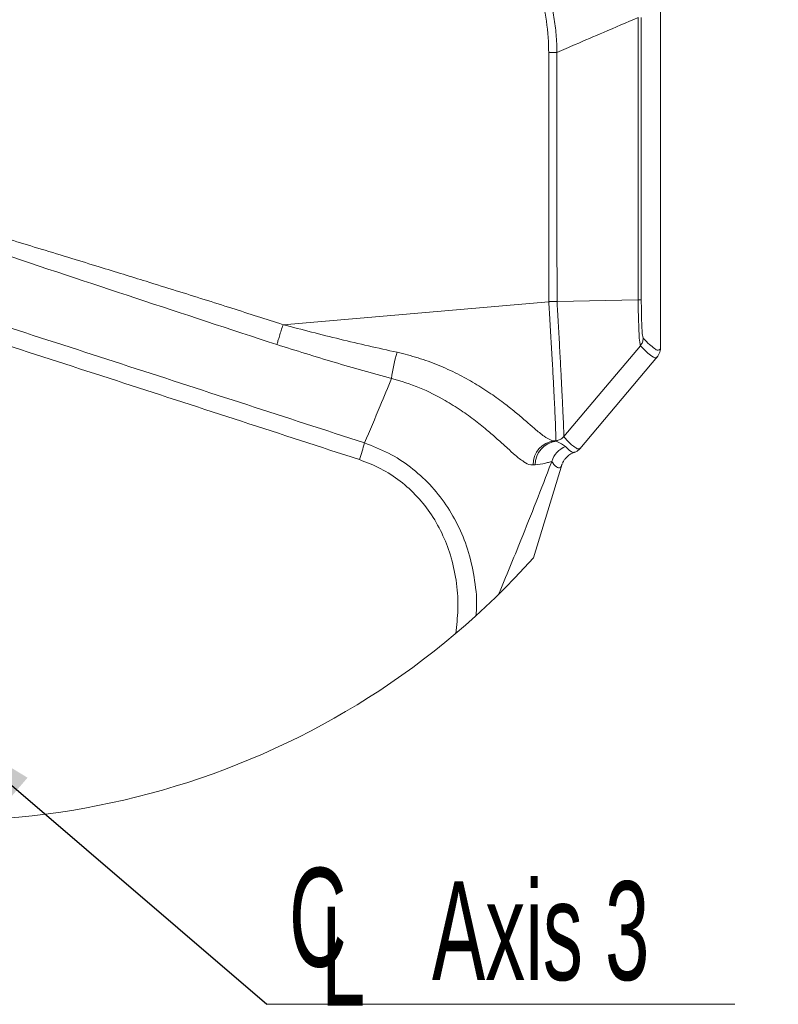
# Model space of a CAD drawing. Header units: millimetres. Extents: x 0 to 8410, y 0 to 5940.
# Tile 246 of 256: x 4033 to 4418, y 4676 to 5175. Entities that reach past the tile are written whole.
import ezdxf

# ---------------------------------------------------------------- set-up
doc = ezdxf.new("R2010")
doc.units = ezdxf.units.MM
doc.header["$LTSCALE"] = 10
doc.styles.add('SLDTEXTSTYLE0', font='TXT', dxfattribs={"width": 0.605})
doc.dimstyles.new('SLDDIMSTYLE19', dxfattribs={"dimtxt": 0, "dimasz": 50, "dimexe": 0, "dimexo": 0.0625, "dimgap": 0, "dimtad": 0, "dimtih": 1, "dimtoh": 1, "dimdec": 0, "dimrnd": 1e-09, "dimzin": 0, "dimdsep": 46, "dimtxsty": 'Standard', "dimsah": 1, "dimcen": 0.09, "dimadec": 0, "dimazin": 0, "dimtfac": 50, "dimtdec": 0, "dimtofl": 0, "dimtmove": 0, "dimatfit": 3, "dimfxl": 1, "dimfrac": 2, "dimtolj": 1, "dimtzin": 0, "dimarcsym": 0})

# ---------------------------------------------------------------- blocks, each defined once
blk = doc.blocks.new('SW_SYMBOL_MOD_CL')
at = {"color": 0, "linetype": 'Continuous', "lineweight": 0, "char_height": 7758, "attachment_point": 5, "style": 'SLDTEXTSTYLE0'}
for s, insert in [('C', (4000, 6000)), ('L', (6000, 3000))]:
    blk.add_mtext(s, dxfattribs=dict(at, insert=insert))
blk = doc.blocks.new('SW_NOTE_3')
at = {"color": 0, "linetype": 'Continuous', "lineweight": 0}
for p, q in [((0, 0), (237.07, 0)), ((237.07, 0), (0, 0)), ((0, 0), (237.07, 0)), ((237.07, 0), (0, 0)), ((0, 0), (237.07, 0)), ((237.07, 0), (0, 0))]:
    blk.add_line(p, q, dxfattribs=at)
at = {"color": 0, "linetype": 'Continuous', "lineweight": 0, "xscale": 0.0064453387, "yscale": 0.0064453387, "zscale": 0.0064453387}
blk.add_blockref('SW_SYMBOL_MOD_CL', (0.03, 5.04), dxfattribs=at)
at = {"color": 0, "linetype": 'Continuous', "lineweight": 0, "insert": (83.64, 62.27), "char_height": 50, "attachment_point": 1, "style": 'SLDTEXTSTYLE0'}
blk.add_mtext('Axis 3', dxfattribs=at)

msp = doc.modelspace()

# ---------------------------------------------------------------- linework, layer by layer
at = {"color": 7, "linetype": 'Continuous', "lineweight": 0}
for p, q in [((4358.072603, 5009.174411), (4358.072603, 5180.613225)), ((4305.59721, 5031.908219), (4346.677804, 5032.702391)), ((4357.964122, 5008.775299), (4358.022654, 5009.174411)), ((4317.147279, 4957.205837), (4356.504226, 5003.909891)), ((4293.669426, 4902.082627), (4308.27471, 4949.686711))]:
    msp.add_line(p, q, dxfattribs=at)
at = {"color": 8, "linetype": 'Continuous', "lineweight": 0}
for p, q in [((4166.817272, 5020.091121), (4301.439667, 5031.664436)), ((4301.44372, 5031.679099), (4301.439667, 5031.664436)), ((4304.934466, 4961.295907), (4304.131651, 4961.227243)), ((4304.131651, 4961.227243), (4305.165851, 4961.040323)), ((4304.934466, 4961.295907), (4304.940009, 4961.295311)), ((4305.165851, 4961.040323), (4304.934466, 4961.295907)), ((4294.468069, 4949.159329), (4293.465161, 4949.090068))]:
    msp.add_line(p, q, dxfattribs=at)
at = {"color": 8, "linetype": 'Continuous', "lineweight": 0, "flags": 128}
msp.add_lwpolyline([(4301.377797, 5157.97848), (4301.961625, 5157.978599), (4302.537704, 5157.978837), (4303.10055, 5157.979076), (4303.644741, 5157.979434), (4304.165149, 5157.979791), (4304.656768, 5157.980268), (4305.114949, 5157.980864), (4305.535221, 5157.98146)], dxfattribs=at)
at = {"color": 7, "linetype": 'Continuous', "lineweight": 0, "flags": 128}
msp.add_lwpolyline([(4309.001768, 4963.399594), (4328.323984, 4986.320679), (4347.833121, 5009.463494)], dxfattribs=at)
at = {"color": 7, "linetype": 'Continuous', "lineweight": 0}
msp.add_arc((3995.805343, 5169.02803), 399.978575, 130.86720205, 318.13334601, dxfattribs=at)
at = {"color": 8, "linetype": 'Continuous', "lineweight": 0}
for centre, radius, start, end in [((4287.779826, 4985.741168), 66.371348, 162.13877261, 173.78786556), ((4305.475459, 4949.290675), 12.011972, 96.4232599, 180.95691415), ((4306.47905, 4949.101204), 12.011122, 96.2768048, 179.72273108), ((4034.576245, 5008.527558), 180.099668, 341.63006085, 344.44131471), ((4314.41721, 4947.31108), 12.010902, 112.30154453, 162.85044424)]:
    msp.add_arc(centre, radius, start, end, dxfattribs=at)
for points, knots in [([(4301.377797, 5157.97848), (4301.350559, 5159.794211), (4301.240297, 5167.144503), (4299.880009, 5177.304374), (4297.142607, 5188.207384), (4295.163311, 5193.548038), (4294.173682, 5196.218317)], [0, 0, 0, 0, 0.1392244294, 0.563596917, 0.7818024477, 1, 1, 1, 1]), ([(4297.881329, 5197.719162), (4298.88646, 5195.017758), (4300.896765, 5189.614838), (4303.083894, 5181.157119), (4304.622469, 5172.487259), (4305.389272, 5164.710037), (4305.494338, 5159.86624), (4305.535221, 5157.98146)], [0, 0, 0, 0, 0.2123702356, 0.4247492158, 0.6428894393, 0.8610440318, 1, 1, 1, 1]), ([(4346.615696, 5175.567095), (4340.816635, 5173.078887), (4330.215128, 5168.53009), (4316.520206, 5162.671541), (4308.624651, 5159.300504), (4305.535221, 5157.98146)], [0, 0, 0, 0, 0.4236425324, 0.7744786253, 1, 1, 1, 1]), ([(4346.677864, 5032.702391), (4346.658964, 5056.511306), (4346.621162, 5104.132867), (4346.617518, 5151.754442), (4346.615696, 5175.567095)], [0, 0, 0, 0, 0.4999608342, 1, 1, 1, 1]), ([(4348.220968, 5175.563877), (4348.222785, 5151.762906), (4348.226419, 5104.164656), (4348.264033, 5056.566421), (4348.282838, 5032.769148)], [0, 0, 0, 0, 0.500038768, 1, 1, 1, 1]), ([(4301.439667, 5031.664436), (4301.42322, 5052.118961), (4301.389365, 5094.223636), (4301.381725, 5136.328323), (4301.377797, 5157.97848)], [0, 0, 0, 0, 0.4858017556, 1, 1, 1, 1]), ([(4305.535221, 5157.98146), (4305.539152, 5136.337065), (4305.546783, 5094.312645), (4305.580742, 5052.288238), (4305.59721, 5031.908219)], [0, 0, 0, 0, 0.5150432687, 1, 1, 1, 1]), ([(3879.93508, 5109.159415), (3884.45134, 5107.711109), (3893.730852, 5104.735289), (3908.038141, 5100.207626), (3923.098674, 5095.481053), (3938.356571, 5090.734709), (3952.164024, 5086.469019), (3964.107144, 5082.804841), (3975.01935, 5079.46668), (3986.827194, 5075.861952), (4000.223635, 5071.778678), (4014.881211, 5067.316234), (4029.765654, 5062.791024), (4044.802185, 5058.210906), (4059.265549, 5053.795916), (4073.137099, 5049.548579), (4085.701711, 5045.687096), (4098.722507, 5041.664508), (4117.049353, 5035.959247), (4140.176152, 5028.686227), (4158.18622, 5022.875719), (4166.817272, 5020.091121)], [0, 0, 0, 0, 0.047365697, 0.0973217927, 0.1498685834, 0.2050062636, 0.2569025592, 0.294192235, 0.3297677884, 0.3708664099, 0.417488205, 0.4696329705, 0.5238832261, 0.5728550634, 0.6266125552, 0.6749065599, 0.7177367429, 0.7578858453, 0.811007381, 0.9094281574, 1, 1, 1, 1]), ([(4163.714612, 5010.033076), (4139.910587, 5017.826957), (4092.301131, 5033.415179), (4021.023618, 5057.204283), (3949.739667, 5080.949281), (3902.103955, 5096.422216), (3878.289336, 5104.157631)], [0, 0, 0, 0, 0.2500196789, 0.5000541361, 0.7500610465, 1, 1, 1, 1]), ([(3969.408268, 5037.610595), (4009.198605, 5024.748387), (4088.778216, 4999.024314), (4168.310681, 4973.154844), (4208.076382, 4960.220282)], [0, 0, 0, 0, 0.5000066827, 1, 1, 1, 1]), ([(4304.940009, 4961.295311), (4304.940049, 4961.295669), (4304.958948, 4961.46569), (4305.009158, 4962.510743), (4304.939463, 4965.07521), (4304.801833, 4969.577057), (4304.526946, 4975.848291), (4304.147959, 4983.736251), (4303.661967, 4993.029419), (4303.094793, 5003.478249), (4302.451765, 5014.762765), (4301.892071, 5024.257583), (4301.547944, 5029.953877), (4301.44372, 5031.679099)], [0, 0, 0, 0, 0.0000153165, 0.0072816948, 0.0444888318, 0.1091591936, 0.1990290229, 0.3116667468, 0.4453130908, 0.5951407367, 0.7570885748, 0.9264300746, 1, 1, 1, 1]), ([(4305.600548, 5031.908576), (4305.696221, 5030.244226), (4306.014373, 5024.70961), (4306.536055, 5015.472953), (4307.141547, 5004.475082), (4307.68112, 4994.292182), (4308.150671, 4985.236316), (4308.522306, 4977.551789), (4308.805334, 4971.445002), (4308.94765, 4967.06662), (4309.051867, 4964.576163), (4309.010228, 4963.565087), (4309.003496, 4963.40162)], [0, 0, 0, 0, 0.0729097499, 0.2424533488, 0.4046045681, 0.5546239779, 0.6884239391, 0.8011849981, 0.8911101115, 0.955748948, 0.9928456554, 1, 1, 1, 1]), ([(4347.832823, 5009.463255), (4347.706862, 5010.05055), (4347.28378, 5012.023168), (4347.148632, 5016.115652), (4346.838944, 5022.046884), (4346.743908, 5027.798532), (4346.677804, 5031.484822), (4346.677804, 5032.702351), (4346.677804, 5032.702391)], [0, 0, 0, 0, 0.0772731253, 0.2595464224, 0.5251356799, 0.8431919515, 0.9999948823, 1, 1, 1, 1]), ([(4346.677864, 5032.702391), (4347.056784, 5032.706374), (4347.592633, 5032.712005), (4348.126492, 5032.756204), (4348.282838, 5032.769148)], [0, 0, 0, 0, 0.70714071, 1, 1, 1, 1]), ([(4348.282838, 5032.769148), (4348.295319, 5030.604584), (4348.313184, 5027.506419), (4348.417286, 5022.677046), (4348.622992, 5018.845255), (4348.716908, 5015.421021), (4349.12612, 5013.795476), (4349.246287, 5013.318126)], [0, 0, 0, 0, 0.3329503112, 0.4765555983, 0.7426155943, 0.924417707, 1, 1, 1, 1]), ([(4205.498302, 4951.768939), (4165.720896, 4964.706771), (4086.145575, 4990.589106), (4006.523351, 5016.32679), (3966.701978, 5029.198949)], [0, 0, 0, 0, 0.4998711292, 1, 1, 1, 1]), ([(4166.817272, 5020.091121), (4166.500852, 5019.111917), (4165.878215, 5017.185083), (4165.019115, 5014.438135), (4164.293372, 5012.066857), (4163.887222, 5010.639633), (4163.714612, 5010.033076)], [0, 0, 0, 0, 0.2932789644, 0.5771010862, 0.8202716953, 1, 1, 1, 1]), ([(4166.817272, 5020.091121), (4176.410804, 5017.590074), (4195.592734, 5012.589319), (4214.937592, 5008.261451), (4224.607432, 5006.098096)], [0, 0, 0, 0, 0.50013380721, 1, 1, 1, 1]), ([(4347.832823, 5009.463255), (4348.238302, 5010.043666), (4349.049016, 5011.204137), (4349.180543, 5012.613605), (4349.246287, 5013.318126)], [0, 0, 0, 0, 0.50015049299, 1, 1, 1, 1]), ([(4349.246287, 5013.319318), (4350.310659, 5012.17516), (4352.11772, 5010.232639), (4354.611006, 5008.251111), (4356.451308, 5006.899741), (4358.019369, 5007.554891), (4357.982431, 5008.370861), (4357.964122, 5008.775299)], [0, 0, 0, 0, 0.3853038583, 0.6541581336, 0.8141444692, 0.9078802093, 1, 1, 1, 1]), ([(4221.798205, 4992.923205), (4212.09477, 4995.57569), (4192.621595, 5000.898786), (4173.37212, 5006.981409), (4163.714612, 5010.033076)], [0, 0, 0, 0, 0.4982975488, 1, 1, 1, 1]), ([(4224.607432, 5006.098096), (4228.155157, 5005.222548), (4235.228209, 5003.476978), (4245.427131, 4999.73975), (4255.030009, 4995.39812), (4263.894817, 4990.498553), (4271.956441, 4985.333317), (4278.969324, 4980.250788), (4284.914825, 4975.473405), (4289.860689, 4971.266381), (4294.455154, 4967.262214), (4298.561684, 4963.900472), (4301.882269, 4961.6989), (4303.717025, 4961.314183), (4304.131651, 4961.227243)], [0, 0, 0, 0, 0.1186031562, 0.2364575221, 0.3521498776, 0.4606004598, 0.5650974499, 0.66292697, 0.7417483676, 0.8127134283, 0.8739106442, 0.9393184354, 0.9862869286, 1, 1, 1, 1]), ([(4356.195056, 5003.757064), (4356.062218, 5003.586604), (4355.625858, 5003.026658), (4353.60682, 5003.971068), (4351.186683, 5005.948756), (4349.10962, 5008.126007), (4347.832882, 5009.464328)], [0, 0, 0, 0, 0.0558634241, 0.1835058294, 0.498113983, 1, 1, 1, 1]), ([(4208.076382, 4960.220282), (4210.741978, 4966.479302), (4215.374112, 4977.355898), (4219.883696, 4988.283833), (4221.798205, 4992.923205)], [0, 0, 0, 0, 0.5754575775, 1, 1, 1, 1]), ([(4293.465161, 4949.090068), (4293.073656, 4949.097431), (4291.395851, 4949.128982), (4288.179354, 4950.936363), (4284.443955, 4953.954832), (4280.268621, 4957.730767), (4275.782472, 4961.814823), (4270.427216, 4966.513382), (4264.144227, 4971.594347), (4256.934025, 4976.827635), (4247.617937, 4982.680591), (4235.994174, 4988.597665), (4226.56831, 4991.469745), (4221.798205, 4992.923205)], [0, 0, 0, 0, 0.0137351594, 0.0588623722, 0.1245542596, 0.1849746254, 0.2569112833, 0.3387924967, 0.4362450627, 0.5419408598, 0.652897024, 0.8243431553, 1, 1, 1, 1]), ([(4305.165851, 4961.040323), (4306.094848, 4960.645895), (4307.754701, 4959.941166), (4309.21591, 4958.887502), (4309.8593, 4958.42356)], [0, 0, 0, 0, 0.5596866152, 1, 1, 1, 1]), ([(4308.999503, 4963.397925), (4310.310199, 4961.967952), (4312.224732, 4959.879191), (4314.714026, 4957.961997), (4316.390313, 4956.892872), (4317.102223, 4957.387474), (4317.349875, 4957.559531)], [0, 0, 0, 0, 0.5293830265, 0.7732693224, 0.9211271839, 1, 1, 1, 1]), ([(4208.076382, 4960.220282), (4212.19173, 4958.633406), (4220.420721, 4955.460313), (4231.548549, 4948.228146), (4241.351291, 4939.38893), (4249.663848, 4929.035613), (4256.251997, 4917.429182), (4261.254839, 4904.509516), (4264.126041, 4890.582922), (4265.207556, 4879.744764), (4264.651369, 4873.84092), (4264.5522, 4872.788255)], [0, 0, 0, 0, 0.1180765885, 0.2361042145, 0.353572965, 0.4710128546, 0.5906853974, 0.7103549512, 0.8409875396, 0.9716478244, 1, 1, 1, 1]), ([(4309.8593, 4958.42356), (4310.721675, 4957.530153), (4311.867152, 4956.343456), (4313.649715, 4955.218777), (4314.196249, 4955.44973), (4314.341331, 4955.511038)], [0, 0, 0, 0, 0.6911222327, 0.9180059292, 1, 1, 1, 1]), ([(4254.266524, 4863.772933), (4254.749188, 4867.792417), (4255.758146, 4876.194719), (4254.95595, 4889.092821), (4252.433066, 4901.700279), (4248.108628, 4913.387161), (4242.335236, 4923.8564), (4235.008943, 4933.181985), (4226.341825, 4941.11382), (4216.468142, 4947.572925), (4209.155047, 4950.370218), (4205.498302, 4951.768939)], [0, 0, 0, 0, 0.1108142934, 0.2316454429, 0.3524151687, 0.4622101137, 0.5719539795, 0.6789085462, 0.7858315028, 0.8929099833, 1, 1, 1, 1]), ([(4302.940333, 4950.852697), (4302.836281, 4950.580694), (4300.233047, 4943.775578), (4295.064957, 4930.46018), (4286.261734, 4908.296754), (4279.807829, 4892.72891), (4276.033545, 4883.624737)], [0, 0, 0, 0, 0.0120648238, 0.3018446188, 0.5917143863, 1, 1, 1, 1]), ([(4302.940333, 4950.852697), (4302.537858, 4950.744601), (4301.463075, 4950.455938), (4298.684401, 4949.673578), (4296.229828, 4949.374204), (4294.468069, 4949.159329)], [0, 0, 0, 0, 0.14454625, 0.3860019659, 1, 1, 1, 1]), ([(4308.106506, 4949.283187), (4307.982333, 4948.94525), (4307.789239, 4948.419739), (4307.235499, 4947.722645), (4306.262725, 4947.390189), (4304.491565, 4948.47693), (4303.606397, 4949.832595), (4302.940333, 4950.852697)], [0, 0, 0, 0, 0.143434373, 0.223047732, 0.3514984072, 0.5120199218, 1, 1, 1, 1])]:
    msp.add_open_spline(points, degree=3, knots=knots, dxfattribs=at)
at = {"color": 7, "linetype": 'Continuous', "lineweight": 0}
for points, knots in [([(4301.44372, 5031.679099), (4301.445404, 5031.683314), (4301.448768, 5031.691732), (4301.461569, 5031.704472), (4301.502302, 5031.72485), (4301.668666, 5031.749128), (4302.314762, 5031.777089), (4303.507447, 5031.818707), (4304.723474, 5031.866465), (4305.448851, 5031.901096), (4305.600548, 5031.908338)], [0, 0, 0, 0, 0.0032285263, 0.0064476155, 0.0126814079, 0.0355645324, 0.1257287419, 0.4786072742, 0.8909625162, 1, 1, 1, 1]), ([(4356.277847, 5003.71701), (4356.554049, 5004.056977), (4357.16341, 5004.807021), (4357.687218, 5006.177124), (4357.972441, 5007.304917), (4357.999967, 5007.935292), (4358.006144, 5008.076732)], [0, 0, 0, 0, 0.27372930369, 0.60390733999, 0.91112674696, 1, 1, 1, 1]), ([(4309.001887, 4963.398759), (4308.561041, 4962.962631), (4307.639359, 4962.050815), (4306.2088, 4961.489119), (4305.298652, 4961.329409), (4305.035658, 4961.300666), (4304.969392, 4961.296153), (4304.950684, 4961.295055), (4304.943029, 4961.295239), (4304.940009, 4961.295311)], [0, 0, 0, 0, 0.3948493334, 0.8255149, 0.9554502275, 0.9879886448, 0.9950907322, 0.9980627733, 1, 1, 1, 1]), ([(4308.367038, 4949.93264), (4308.430126, 4950.091109), (4308.620966, 4950.57048), (4309.115664, 4951.42255), (4309.959436, 4952.547978), (4311.30519, 4953.812048), (4312.823177, 4954.852793), (4313.990561, 4955.216098), (4314.40469, 4955.34498)], [0, 0, 0, 0, 0.0610762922, 0.1847556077, 0.3516193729, 0.5632365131, 0.8450582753, 1, 1, 1, 1]), ([(4314.354742, 4955.480759), (4314.835986, 4955.660472), (4315.949885, 4956.076439), (4316.951651, 4956.860519), (4317.338089, 4957.440601), (4317.349577, 4957.457845)], [0, 0, 0, 0, 0.42464612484, 0.98289668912, 1, 1, 1, 1]), ([(4308.267617, 4949.688857), (4308.261298, 4949.657969), (4308.231969, 4949.514622), (4308.161663, 4949.384932), (4308.106506, 4949.283187)], [0, 0, 0, 0, 0.2154765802, 1, 1, 1, 1])]:
    msp.add_open_spline(points, degree=3, knots=knots, dxfattribs=at)

# ---------------------------------------------------------------- block references
msp.add_blockref('SW_NOTE_3', (4158.609417, 4675.99906), dxfattribs=at)

# ---------------------------------------------------------------- leaders
msp.add_leader([(3994.08802, 4817.038564), (4158.609417, 4675.99906)], dimstyle='SLDDIMSTYLE19', dxfattribs=at)

doc.saveas('drawing.dxf')
